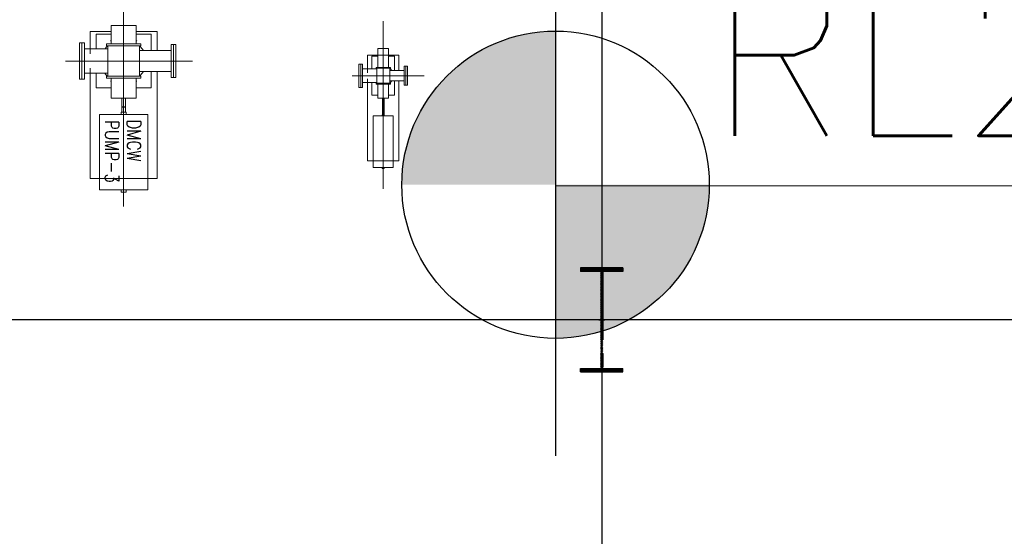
# Model space of a CAD drawing. Extents: x -11758 to 4934791, y -233543 to 1826789.
# Tile 119 of 256: x 2096563 to 2110977, y -4534 to 3031. Entities that reach past the tile are written whole.
import ezdxf
from ezdxf.enums import TextEntityAlignment as Align

# ---------------------------------------------------------------- set-up
doc = ezdxf.new("R2010")
doc.units = 0
doc.header["$LTSCALE"] = 800
doc.header["$MEASUREMENT"] = 0
for name, pattern in [('CENTER', [2, 1.25, -0.25, 0.25, -0.25]), ('CENTER2', [1.125, 0.75, -0.125, 0.125, -0.125]), ('GTDASH', [12, 8, -4]), ('GTDOT', [6, 1.6, -4.4])]:
    doc.linetypes.add(name, pattern=pattern)
doc.layers.get('0').update_dxf_attribs({"linetype": 'CONTINUOUS'})
for name, color, linetype in [('0-7-COL', 2, 'CENTER'), ('BHEL', 4, 'CONTINUOUS'), ('COL', 1, 'CENTER'), ('GRID', 8, 'CENTER'), ('GT_1', 7, 'CONTINUOUS'), ('GT_5', 4, 'CONTINUOUS'), ('GT_8', 7, 'CONTINUOUS'), ('HATCH', 9, 'CONTINUOUS')]:
    doc.layers.add(name, color=color, linetype=linetype)
doc.layers.add('TEXT', color=3, linetype='CONTINUOUS', lineweight=15)
doc.styles.add('RS', font='romans.shx')
doc.styles.add('S3', font='ROMANS1.SHX', dxfattribs={"width": 0.8})

# ---------------------------------------------------------------- blocks, each defined once
blk = doc.blocks.new('A$C1C927E47')
at = {"layer": 'COL'}
h = blk.add_hatch(dxfattribs=at)
h.set_pattern_fill('ANSI31', color=256, scale=100, style=0)
h.paths.add_polyline_path([(16, 0), (0, 0), (0, -710), (16, -710)])
h.paths.add_polyline_path([(16, 710), (0, 710), (0, 0), (16, 0)])
h.paths.add_polyline_path([(0, 710), (-16, 710), (-16, 0), (0, 0)])
h.paths.add_polyline_path([(0, 0), (-16, 0), (-16, -710), (0, -710)])
h.paths.add_polyline_path([(-310, -710), (-310, -760), (0, -760), (0, -710)])
h.paths.add_polyline_path([(310, -760), (310, -710), (0, -710), (0, -760)])
h.paths.add_polyline_path([(310, 710), (310, 760), (0, 760), (0, 710)])
h.paths.add_polyline_path([(-310, 760), (-310, 710), (0, 710), (0, 760)])
for p, q in [((310, 760), (-310, 760)), ((-310, 760), (-310, 710)), ((310, 760), (310, 710)), ((310, 710), (-310, 710)), ((-16, -710), (-16, 710)), ((16, -710), (16, 710)), ((-310, -710), (310, -710)), ((-310, -760), (-310, -710)), ((310, -760), (310, -710)), ((-310, -760), (310, -760))]:
    blk.add_line(p, q, dxfattribs=at)
at = {"layer": 'COL', "color": 2}
for p, q in [((0, -792), (0, 792)), ((44, 0), (-44, 0)), ((44, 0), (-44, 0))]:
    blk.add_line(p, q, dxfattribs=at)

msp = doc.modelspace()

# ---------------------------------------------------------------- hatches: boundary and pattern name
h = msp.add_hatch(color=256)
h.paths.add_polyline_path([(2104408, 613.8), (2104408, 2863.8, 0.4142136), (2102158, 613.8)])
h.paths.add_polyline_path([(2104408, 613.8), (2104408, -1636.2, 0.4142136), (2106658, 613.8)])

# ---------------------------------------------------------------- linework, layer by layer
msp.add_line((2104408, 4064.2), (2104408, -3356.5))
at = {"color": 7, "lineweight": 15}
msp.add_line((2104408, 597.3), (2120007.9, 597.3), dxfattribs=at)
msp.add_circle((2104408, 613.8), 2250)
at = {"layer": '0-7-COL', "linetype": 'CENTER2', "lineweight": 5, "ltscale": 1000}
for p, q in [((2098085, 297.6), (2098085, 3186.7)), ((2101885, 555.1), (2101885, 3011.3)), ((2099093.5, 2425.3), (2097231.3, 2425.3)), ((2102486.5, 2210.3), (2101431.6, 2210.3))]:
    msp.add_line(p, q, dxfattribs=at)
at = {"layer": 'GRID', "linetype": 'CENTER', "ltscale": 5000}
for p, q in [((2105084.8, 25178.7), (2105084.8, -14821)), ((2168111.3, -1364.7), (2072684.5, -1364.7))]:
    msp.add_line(p, q, dxfattribs=at)
at = {"layer": 'GT_1', "linetype": 'GTDOT', "lineweight": 5, "flags": 128}
for points in [[(2097595, 2603.3), (2097595, 2531.7)], [(2101961.6, 2512.8), (2101808.3, 2512.8)], [(2097595, 2319), (2097595, 2247.3)], [(2101655, 2305.9), (2101655, 2254.6)], [(2101655, 2166.1), (2101655, 2114.8)], [(2101738.7, 962.8), (2102031.3, 962.8)], [(2097733.3, 705.3), (2098436.7, 705.3)]]:
    msp.add_lwpolyline(points, dxfattribs=at)
at = {"layer": 'GT_5', "linetype": 'GTDASH', "lineweight": 5, "flags": 128}
for points in [[(2097440, 2692), (2097475, 2692), (2097475, 2158.6), (2097440, 2158.6), (2097440, 2692)], [(2097475, 2692), (2097510, 2692), (2097510, 2158.6), (2097475, 2158.6), (2097475, 2692)], [(2097854.6, 2603.3), (2097510, 2603.3)], [(2098783, 2183.8), (2098815, 2183.8), (2098815, 2666.8), (2098783, 2666.8), (2098783, 2183.8)], [(2098815, 2183.8), (2098847, 2183.8), (2098847, 2666.8), (2098815, 2666.8), (2098815, 2183.8)], [(2098315.3, 2577.8), (2098783, 2577.8)], [(2101555, 2381.8), (2101526, 2381.8), (2101526, 2038.9), (2101555, 2038.9), (2101555, 2381.8)], [(2101584, 2381.8), (2101555, 2381.8), (2101555, 2038.9), (2101584, 2038.9), (2101584, 2381.8)], [(2101789.1, 2310.3), (2101584, 2310.3)], [(2102215, 2070.6), (2102190, 2070.6), (2102190, 2350), (2102215, 2350), (2102215, 2070.6)], [(2102240, 2070.6), (2102215, 2070.6), (2102215, 2350), (2102240, 2350), (2102240, 2070.6)], [(2097854.6, 2247.3), (2097510, 2247.3)], [(2098315.3, 2272.8), (2098783, 2272.8)], [(2101980.8, 2285.3), (2102190, 2285.3)], [(2101789.1, 2110.3), (2101584, 2110.3)], [(2101980.8, 2135.3), (2102190, 2135.3)]]:
    msp.add_lwpolyline(points, dxfattribs=at)
at = {"layer": 'GT_8', "lineweight": 5, "flags": 128}
for points in [[(2097900.7, 2677.3), (2097900.7, 2946.3), (2098269.3, 2946.3), (2098269.3, 2677.3)], [(2097900.7, 2855.3), (2097595, 2855.3), (2097595, 2603.3)], [(2097900.7, 2817.2), (2097682.4, 2817.2), (2097682.4, 2603.3)], [(2098575, 2577.8), (2098575, 2855.3), (2098269.3, 2855.3)], [(2098487.6, 2577.8), (2098487.6, 2817.2), (2098269.3, 2817.2)], [(2097813.4, 2603.3), (2097836.2, 2633), (2097857.2, 2649)], [(2098338.3, 2649), (2098338.3, 2677.3), (2097831.5, 2677.3), (2097831.5, 2649), (2098338.3, 2649)], [(2097854.6, 2649), (2097854.6, 2201.5)], [(2097894, 2718.4), (2097900.7, 2723.5)], [(2098269.3, 2723.5), (2098275.8, 2718.4)], [(2098315.3, 2649), (2098315.3, 2201.5)], [(2098315.3, 2647), (2098333.6, 2633), (2098376, 2577.8)], [(2101808.3, 2332.2), (2101808.3, 2610.3), (2101961.6, 2610.3), (2101961.6, 2332.2)], [(2101808.3, 2512.8), (2101655, 2512.8), (2101655, 2310.3)], [(2101808.3, 2496.9), (2101717.5, 2496.9), (2101717.5, 2310.3)], [(2102115, 2285.3), (2102115, 2512.8), (2101961.6, 2512.8)], [(2102052.5, 2285.3), (2102052.5, 2496.9), (2101961.6, 2496.9)], [(2101778.4, 2309.8), (2101781.5, 2313.8), (2101789.1, 2319.6)], [(2101990.4, 2320.4), (2101990.4, 2332.2), (2101779.5, 2332.2), (2101779.5, 2320.4), (2101990.4, 2320.4)], [(2101789.1, 2320.4), (2101789.1, 2100.2)], [(2101805.5, 2332.2), (2101808.3, 2334.4)], [(2101961.6, 2334.4), (2101964.4, 2332.2)], [(2101980.8, 2320.4), (2101980.8, 2100.2)], [(2101980.8, 2319.6), (2101988.4, 2313.8), (2102010.3, 2285.3)], [(2097595, 2247.3), (2097595, 705.3), (2097733.3, 705.3)], [(2097900.7, 2033.5), (2097682.4, 2033.5), (2097682.4, 2247.3)], [(2097854.6, 2199.8), (2097836.2, 2213.8), (2097810.6, 2247.3)], [(2098338.3, 2173.2), (2098338.3, 2201.5), (2097831.5, 2201.5), (2097831.5, 2173.2), (2098338.3, 2173.2)], [(2098269.3, 2173.2), (2098269.3, 1881.1), (2097900.7, 1881.1), (2097900.7, 2173.2)], [(2098487.6, 2272.8), (2098487.6, 2033.5), (2098269.3, 2033.5)], [(2098376, 2272.8), (2098333.6, 2217.5), (2098315.3, 2203.5)], [(2098436.7, 705.3), (2098575, 705.3), (2098575, 2272.8)], [(2097900.7, 2127.2), (2097894, 2132.2)], [(2098275.8, 2132.2), (2098269.3, 2127.2)], [(2101655, 2114.8), (2101655, 962.8), (2101738.7, 962.8)], [(2101808.3, 1923.7), (2101717.5, 1923.7), (2101717.5, 2110.3)], [(2101789.1, 2101), (2101781.5, 2106.8), (2101775.4, 2114.8)], [(2101990.4, 2088.4), (2101990.4, 2100.2), (2101779.5, 2100.2), (2101779.5, 2088.4), (2101990.4, 2088.4)], [(2101808.3, 2086.3), (2101805.5, 2088.4)], [(2101961.6, 2086.3), (2101961.6, 1880.1), (2101808.3, 1880.1), (2101808.3, 2086.3)], [(2102052.5, 2135.3), (2102052.5, 1923.7), (2101961.6, 1923.7)], [(2101964.4, 2088.4), (2101961.6, 2086.3)], [(2102010.3, 2135.3), (2101988.4, 2106.8), (2101980.8, 2101)], [(2102031.3, 962.8), (2102115, 962.8), (2102115, 2135.3)], [(2098113.3, 1881.1), (2098113.3, 1756.3), (2098056.6, 1756.3), (2098056.6, 1881.1)], [(2101896.8, 1880.1), (2101896.8, 1692.3), (2101873.2, 1692.3), (2101873.2, 1880.1)], [(2098113.3, 1678.9), (2098113.3, 1749.3), (2098056.6, 1749.3), (2098056.6, 1678.9)], [(2098436.7, 539.8), (2098436.7, 1643.5), (2097733.3, 1643.5), (2097733.3, 539.8), (2098436.7, 539.8)], [(2098049.5, 1643.5), (2098049.5, 1678.9), (2098120.4, 1678.9), (2098120.4, 1643.5)], [(2101738.7, 1624.9), (2101736.8, 1624.9), (2101737.5, 1492.3), (2101738.7, 1492.3)], [(2102031.3, 866.5), (2102031.6, 1624.9), (2101738.7, 1624.9), (2101738.7, 866.5), (2102031.3, 866.5)], [(2101870.2, 1624.9), (2101870.2, 1639.7), (2101899.7, 1639.7), (2101899.7, 1624.9)], [(2101896.8, 1639.7), (2101896.8, 1684.8), (2101873.2, 1684.8), (2101873.2, 1639.7)], [(2102031.3, 1492.3), (2102032.4, 1492.3), (2102031.6, 1624.9), (2102031.6, 1624.9)], [(2097733.3, 1415.3), (2097730.6, 1415.3), (2097730.6, 699.3), (2097733.3, 699.3)], [(2098436.7, 699.3), (2098439.4, 699.3), (2098439.4, 1415.3), (2098436.7, 1415.3)], [(2101899.7, 866.5), (2101899.7, 851.8), (2101870.2, 851.8), (2101870.2, 866.5)], [(2098120.4, 539.8), (2098120.4, 504.3), (2098049.5, 504.3), (2098049.5, 539.8)]]:
    msp.add_lwpolyline(points, dxfattribs=at)

# ---------------------------------------------------------------- block references
at = {"layer": 'HATCH', "lineweight": 5, "rotation": 180}
msp.add_blockref('A$C1C927E47', (2105084.8, -1364.7), dxfattribs=at)

# ---------------------------------------------------------------- texts
at = {"layer": 'BHEL', "style": 'RS'}
msp.add_text('RL219.0', height=2250, dxfattribs=at).set_placement((2106645.8, 1331.4, 402.9))
at = {"layer": 'TEXT', "lineweight": 5, "style": 'S3', "width": 0.8}
for s, p in [('PUMP-3', (2097814.1, 1100.6)), ('DMCW', (2098136.4, 1259.5))]:
    msp.add_text(s, height=200, rotation=270, dxfattribs=at).set_placement(p, align=Align.CENTER)

doc.saveas('drawing.dxf')
